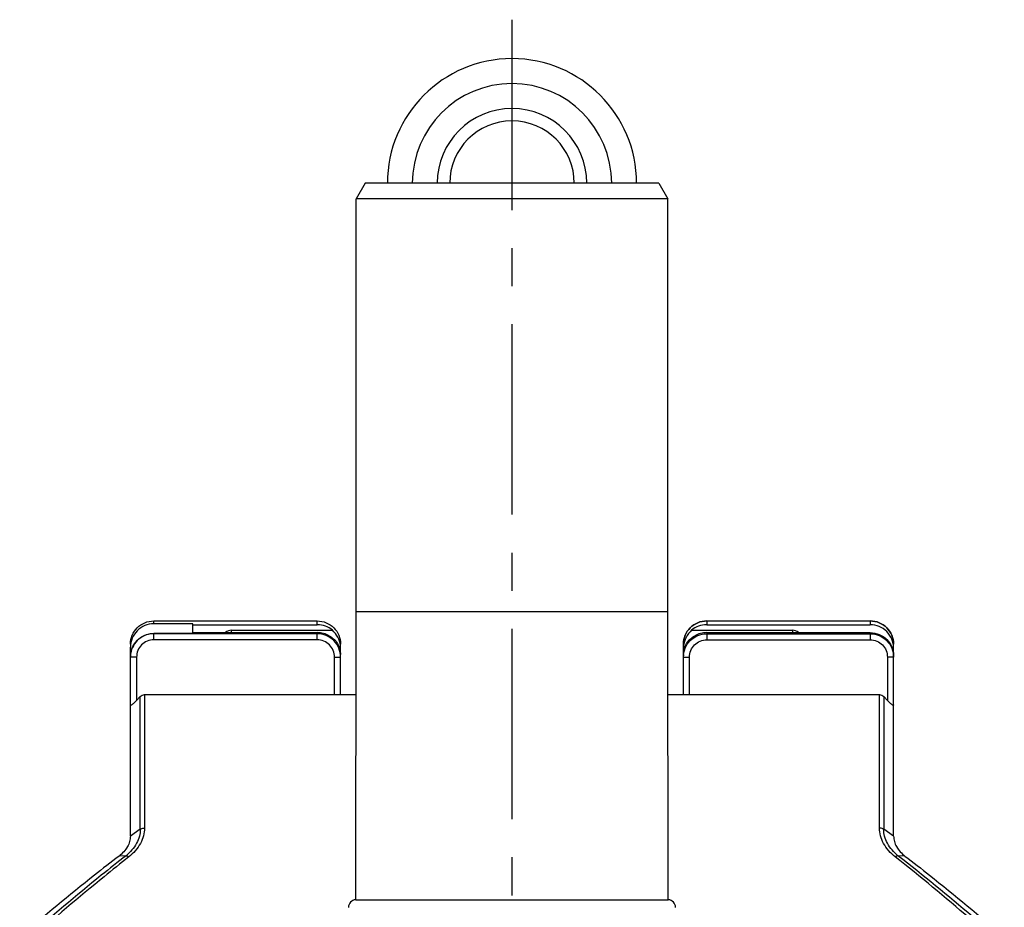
# Model space of a CAD drawing. Header units: millimetres. Extents: x 0 to 1000, y 0 to 1000.
# Tile 2 of 2: x 437 to 563, y 508 to 622. Entities that reach past the tile are written whole.
import ezdxf

# ---------------------------------------------------------------- set-up
doc = ezdxf.new("R2010")
doc.units = ezdxf.units.MM
doc.header["$LTSCALE"] = 65.185185
doc.linetypes.add('CENTER', pattern=[0.6, 0.375, -0.075, 0.075, -0.075])
for name, color, linetype in [('ACHSEN_S', 7, 'CONTINUOUS'), ('FASEN', 7, 'CONTINUOUS'), ('KOERPER', 7, 'CONTINUOUS'), ('KONST.EL_MIT_GEO', 7, 'CONTINUOUS'), ('KURVEN', 7, 'CONTINUOUS')]:
    doc.layers.add(name, color=color, linetype=linetype)

msp = doc.modelspace()

# ---------------------------------------------------------------- linework, layer by layer
at = {"layer": 'ACHSEN_S', "color": 40, "linetype": 'CENTER'}
msp.add_line((500, 621.69), (500, 374.65), dxfattribs=at)
at = {"layer": 'FASEN', "color": 7, "linetype": 'Continuous'}
for p, q in [((481.15, 600.69), (480, 598.69)), ((518.85, 600.69), (481.15, 600.69)), ((518.85, 600.69), (520, 598.69)), ((520, 598.69), (480, 598.69))]:
    msp.add_line(p, q, dxfattribs=at)
for points, knots in [([(451, 516.83), (451, 516.61), (450.93, 516.14), (450.53, 515.21), (449.97, 514.62), (449.54, 514.3)], [0, 0, 0, 0, 0.223809, 0.462135, 1, 1, 1, 1]), ([(549, 516.83), (549, 516.61), (549.07, 516.14), (549.47, 515.21), (550.03, 514.62), (550.46, 514.3)], [0, 0, 0, 0, 0.223809, 0.462134, 1, 1, 1, 1]), ([(449.54, 514.3), (448.48, 513.49), (444.17, 510.1), (439.94, 506.61), (436.79, 503.9)], [0, 0, 0, 0, 0.242583, 1, 1, 1, 1]), ([(550.46, 514.3), (551.52, 513.49), (555.83, 510.1), (560.06, 506.61), (563.21, 503.9)], [0, 0, 0, 0, 0.242588, 1, 1, 1, 1])]:
    msp.add_open_spline(points, degree=3, knots=knots, dxfattribs=at)
at = {"layer": 'KOERPER', "color": 7, "linetype": 'Continuous'}
for p, q in [((480, 545.69), (480, 598.69)), ((520, 545.69), (520, 598.69)), ((479.94, 508.69), (480, 545.69)), ((480, 545.69), (520, 545.69)), ((520.06, 508.69), (520, 545.69)), ((464, 542.98), (464, 543.29)), ((536, 543.29), (536, 542.98)), ((479.94, 508.69), (520.06, 508.69))]:
    msp.add_line(p, q, dxfattribs=at)
for centre, radius, start, end in [((464, 542.17), 1.12, 89.9621, 133.6968), ((536, 542.17), 1.12, 46.3032, 90.0379), ((480, 507.69), 1, 93.7028, 179), ((520, 507.69), 1, 1, 86.2972)]:
    msp.add_arc(centre, radius, start, end, dxfattribs=at)
at = {"layer": 'KONST.EL_MIT_GEO', "color": 7, "linetype": 'Continuous'}
for p, q in [((454, 544.11), (454, 544.49)), ((454, 544.49), (475, 544.49)), ((454, 544.48), (475, 544.48)), ((459, 544.11), (454, 544.11)), ((459, 542.87), (459, 544.11)), ((459, 544), (475, 544)), ((475, 544), (475, 544.49)), ((525, 544.49), (525, 544)), ((525, 544.49), (546, 544.49)), ((525, 544.48), (546, 544.48)), ((525, 544), (546, 544)), ((546, 544.49), (546, 544)), ((454, 542.07), (454, 542.87)), ((459, 542.87), (454, 542.87)), ((475, 542.85), (454, 542.85)), ((459, 542.98), (475, 542.98)), ((464, 543.29), (476.94, 543.29)), ((475, 542.07), (475, 542.98)), ((523.06, 543.29), (536, 543.29)), ((525, 542.98), (525, 542.07)), ((525, 542.98), (546, 542.98)), ((525, 542.85), (546, 542.85)), ((546, 542.98), (546, 542.07)), ((451, 516.83), (451, 541.13)), ((475, 542.07), (454, 542.07)), ((478, 535.03), (478, 541.51)), ((522, 535.03), (522, 541.51)), ((525, 542.07), (546, 542.07)), ((549, 516.83), (549, 541.51)), ((451.8, 539.84), (451.8, 534.28)), ((477.2, 535.03), (477.2, 539.84)), ((477.83, 541.07), (478, 541.07)), ((522, 541.07), (522.17, 541.07)), ((522.8, 535.03), (522.8, 539.84)), ((548.2, 539.84), (548.2, 534.28)), ((452.27, 534.78), (451.8, 534.28)), ((452.27, 517.73), (452.27, 534.78)), ((452.83, 535.03), (452.83, 517.89)), ((452.83, 535.03), (479.98, 535.03)), ((520.02, 535.03), (547.17, 535.03)), ((547.17, 517.89), (547.17, 535.03)), ((547.73, 534.78), (547.73, 517.73)), ((548.2, 534.28), (547.73, 534.78)), ((452.27, 517.73), (451, 516.83)), ((549, 516.83), (547.73, 517.73)), ((450.44, 514.34), (449.54, 514.3)), ((550.46, 514.3), (549.56, 514.34))]:
    msp.add_line(p, q, dxfattribs=at)
for centre, radius, start, end in [((475, 540.98), 3.02, 49.97, 90.0295), ((525, 540.98), 3.02, 89.9705, 130.03), ((454, 539.87), 2.98, 90.0032, 93.346), ((475, 539.96), 3.02, 59.3249, 90.0148), ((525, 539.96), 3.02, 89.9852, 120.6751), ((475.49, 541.01), 2.51, 4.2037, 7.5019), ((475.62, 541.02), 2.38, 2.6572, 4.1999), ((475.75, 541.03), 2.25, 1.1677, 2.6594), ((524.36, 541.02), 2.36, 175.4076, 178.7842), ((524.5, 541.01), 2.5, 173.6339, 175.4183), ((454.03, 539.83), 3.03, 176.6675, 179.9955), ((475.05, 540), 2.95, 0.0004, 3.3507), ((475.05, 541.02), 2.95, 0, 0.9888), ((524.95, 541.02), 2.95, 179.0112, 180), ((524.95, 540), 2.95, 176.6493, 179.9996)]:
    msp.add_arc(centre, radius, start, end, dxfattribs=at)
for points, knots in [([(451, 541.51), (451, 541.89), (451.16, 542.68), (451.83, 543.67), (452.82, 544.33), (453.61, 544.49), (454, 544.49)], [0, 0, 0, 0, 0.249463, 0.499239, 0.749462, 1, 1, 1, 1]), ([(451, 541.51), (451, 541.89), (451.16, 542.68), (451.83, 543.66), (452.82, 544.33), (453.61, 544.48), (454, 544.48)], [0, 0, 0, 0, 0.249007, 0.498597, 0.749009, 1, 1, 1, 1]), ([(454, 544.11), (453.61, 544.11), (452.82, 543.95), (451.83, 543.29), (451.16, 542.3), (451, 541.52), (451, 541.13)], [0, 0, 0, 0, 0.250991, 0.501403, 0.750993, 1, 1, 1, 1]), ([(475, 544.49), (475.39, 544.49), (476.18, 544.33), (477.17, 543.67), (477.84, 542.68), (478, 541.89), (478, 541.51)], [0, 0, 0, 0, 0.250538, 0.500761, 0.750537, 1, 1, 1, 1]), ([(475, 544.48), (475.39, 544.48), (476.18, 544.33), (477.17, 543.66), (477.84, 542.68), (478, 541.89), (478, 541.51)], [0, 0, 0, 0, 0.250991, 0.501403, 0.750993, 1, 1, 1, 1]), ([(525, 544.49), (524.61, 544.49), (523.82, 544.33), (522.83, 543.67), (522.16, 542.68), (522, 541.89), (522, 541.51)], [0, 0, 0, 0, 0.250538, 0.500761, 0.750537, 1, 1, 1, 1]), ([(522, 541.51), (522, 541.89), (522.16, 542.68), (522.83, 543.66), (523.82, 544.33), (524.61, 544.48), (525, 544.48)], [0, 0, 0, 0, 0.249007, 0.498597, 0.749009, 1, 1, 1, 1]), ([(549, 541.51), (549, 541.89), (548.84, 542.68), (548.17, 543.67), (547.18, 544.33), (546.39, 544.49), (546, 544.49)], [0, 0, 0, 0, 0.249463, 0.499239, 0.749462, 1, 1, 1, 1]), ([(546, 544.48), (546.39, 544.48), (547.18, 544.33), (548.17, 543.66), (548.84, 542.68), (549, 541.89), (549, 541.51)], [0, 0, 0, 0, 0.250991, 0.501403, 0.750993, 1, 1, 1, 1]), ([(549, 541.02), (549, 541.41), (548.84, 542.19), (548.17, 543.18), (547.18, 543.84), (546.39, 544), (546, 544)], [0, 0, 0, 0, 0.249007, 0.498597, 0.749009, 1, 1, 1, 1]), ([(451, 539.89), (451, 540.28), (451.16, 541.06), (451.83, 542.05), (452.82, 542.71), (453.61, 542.87), (454, 542.87)], [0, 0, 0, 0, 0.249007, 0.498597, 0.749009, 1, 1, 1, 1]), ([(453.83, 542.84), (453.46, 542.82), (452.74, 542.64), (451.83, 542.01), (451.2, 541.09), (451.03, 540.37), (451.01, 540.01)], [0, 0, 0, 0, 0.250017, 0.500008, 0.749995, 1, 1, 1, 1]), ([(478, 539.83), (478, 540.22), (477.84, 541.01), (477.18, 542.01), (476.18, 542.69), (475.39, 542.85), (475, 542.85)], [0, 0, 0, 0, 0.249996, 0.499997, 0.749999, 1, 1, 1, 1]), ([(476.54, 542.56), (476.74, 542.46), (477.14, 542.19), (477.62, 541.61), (477.91, 540.9), (477.98, 540.41), (477.99, 540.18)], [0, 0, 0, 0, 0.230965, 0.488899, 0.763014, 1, 1, 1, 1]), ([(477.98, 541.34), (477.93, 541.71), (477.68, 542.43), (477.21, 543.03), (476.94, 543.29)], [0, 0, 0, 0, 0.496188, 1, 1, 1, 1]), ([(522, 539.83), (522, 540.22), (522.16, 541.01), (522.82, 542.01), (523.82, 542.69), (524.61, 542.85), (525, 542.85)], [0, 0, 0, 0, 0.249996, 0.499997, 0.749999, 1, 1, 1, 1]), ([(523.06, 543.29), (522.78, 543.02), (522.3, 542.41), (522.06, 541.66), (522.01, 541.29)], [0, 0, 0, 0, 0.507324, 1, 1, 1, 1]), ([(522.01, 540.18), (522.02, 540.41), (522.09, 540.9), (522.38, 541.61), (522.86, 542.19), (523.26, 542.46), (523.46, 542.56)], [0, 0, 0, 0, 0.237007, 0.51109, 0.769015, 1, 1, 1, 1]), ([(546, 542.98), (546.39, 542.98), (547.18, 542.82), (548.17, 542.16), (548.84, 541.18), (549, 540.39), (549, 540)], [0, 0, 0, 0, 0.250991, 0.501403, 0.750993, 1, 1, 1, 1]), ([(546, 542.85), (546.39, 542.85), (547.18, 542.69), (548.18, 542.01), (548.84, 541.01), (549, 540.22), (549, 539.83)], [0, 0, 0, 0, 0.250001, 0.500003, 0.750004, 1, 1, 1, 1]), ([(454, 542.07), (453.71, 542.07), (453.13, 541.95), (452.4, 541.45), (451.91, 540.71), (451.8, 540.13), (451.8, 539.84)], [0, 0, 0, 0, 0.249971, 0.499962, 0.749975, 1, 1, 1, 1]), ([(477.2, 539.84), (477.2, 540.13), (477.09, 540.71), (476.6, 541.45), (475.87, 541.95), (475.29, 542.07), (475, 542.07)], [0, 0, 0, 0, 0.250025, 0.500038, 0.750029, 1, 1, 1, 1]), ([(522.8, 539.84), (522.8, 540.13), (522.91, 540.71), (523.4, 541.45), (524.13, 541.95), (524.71, 542.07), (525, 542.07)], [0, 0, 0, 0, 0.250025, 0.500038, 0.750029, 1, 1, 1, 1]), ([(546, 542.07), (546.29, 542.07), (546.87, 541.95), (547.6, 541.45), (548.09, 540.71), (548.2, 540.13), (548.2, 539.84)], [0, 0, 0, 0, 0.249971, 0.499962, 0.749975, 1, 1, 1, 1]), ([(451.21, 539.84), (451.16, 539.84), (451.09, 539.84), (451.03, 539.83), (451, 539.83)], [0, 0, 0, 0, 0.677398, 1, 1, 1, 1]), ([(451, 539.83), (451, 539.83), (451, 539.83), (451, 539.83), (451, 539.83)], [0, 0, 0, 0, 0.718735, 1, 1, 1, 1]), ([(451.8, 539.84), (451.74, 539.84), (451.55, 539.84), (451.35, 539.84), (451.21, 539.84)], [0, 0, 0, 0, 0.279574, 1, 1, 1, 1]), ([(477.2, 539.84), (477.3, 539.84), (477.45, 539.84), (477.64, 539.84), (477.76, 539.84), (477.86, 539.84), (477.92, 539.84), (477.96, 539.83), (477.98, 539.83), (477.99, 539.83), (478, 539.83), (478, 539.83)], [0, 0, 0, 0, 0.382504, 0.555264, 0.706681, 0.831028, 0.923425, 0.956514, 0.980381, 0.994876, 1, 1, 1, 1]), ([(522, 539.83), (522, 539.83), (522.01, 539.83), (522.02, 539.83), (522.04, 539.83), (522.08, 539.84), (522.14, 539.84), (522.24, 539.84), (522.36, 539.84), (522.55, 539.84), (522.7, 539.84), (522.8, 539.84)], [0, 0, 0, 0, 0.005124, 0.019619, 0.043486, 0.076575, 0.168972, 0.293319, 0.444736, 0.617496, 1, 1, 1, 1]), ([(549, 539.83), (549, 539.83), (548.99, 539.83), (548.98, 539.83), (548.96, 539.83), (548.92, 539.84), (548.86, 539.84), (548.76, 539.84), (548.64, 539.84), (548.45, 539.84), (548.3, 539.84), (548.2, 539.84)], [0, 0, 0, 0, 0.005124, 0.019619, 0.043486, 0.076575, 0.168972, 0.293319, 0.444736, 0.617496, 1, 1, 1, 1]), ([(452.27, 534.78), (452.34, 534.85), (452.51, 534.98), (452.73, 535.03), (452.83, 535.03)], [0, 0, 0, 0, 0.500165, 1, 1, 1, 1]), ([(547.17, 535.03), (547.27, 535.03), (547.49, 534.98), (547.66, 534.85), (547.73, 534.78)], [0, 0, 0, 0, 0.499836, 1, 1, 1, 1]), ([(451.8, 534.28), (451.76, 534.23), (451.67, 534.15), (451.55, 534.02), (451.42, 533.9), (451.3, 533.8), (451.18, 533.72), (451.1, 533.67), (451.03, 533.66), (451, 533.68), (451, 533.7), (451, 533.71)], [0, 0, 0, 0, 0.173244, 0.344395, 0.509882, 0.664125, 0.797871, 0.897908, 0.955129, 0.975417, 1, 1, 1, 1]), ([(549, 533.71), (549, 533.7), (549, 533.68), (548.97, 533.66), (548.9, 533.67), (548.82, 533.72), (548.7, 533.8), (548.58, 533.9), (548.45, 534.02), (548.33, 534.15), (548.24, 534.23), (548.2, 534.28)], [0, 0, 0, 0, 0.024583, 0.044872, 0.102088, 0.202115, 0.335851, 0.490094, 0.655587, 0.82675, 1, 1, 1, 1]), ([(452.27, 517.73), (452.27, 517.43), (452.19, 516.8), (451.69, 515.57), (450.99, 514.78), (450.44, 514.34)], [0, 0, 0, 0, 0.22948, 0.470319, 1, 1, 1, 1]), ([(452.83, 517.89), (452.83, 517.55), (452.72, 516.87), (452.17, 515.52), (451.39, 514.66), (450.79, 514.18)], [0, 0, 0, 0, 0.230054, 0.471339, 1, 1, 1, 1]), ([(452.27, 517.73), (452.3, 517.76), (452.48, 517.84), (452.68, 517.89), (452.83, 517.89)], [0, 0, 0, 0, 0.228725, 1, 1, 1, 1]), ([(549.21, 514.19), (548.61, 514.66), (547.83, 515.52), (547.28, 516.87), (547.17, 517.55), (547.17, 517.89)], [0, 0, 0, 0, 0.528664, 0.769939, 1, 1, 1, 1]), ([(547.73, 517.73), (547.7, 517.76), (547.52, 517.84), (547.32, 517.89), (547.17, 517.89)], [0, 0, 0, 0, 0.229234, 1, 1, 1, 1]), ([(549.56, 514.34), (549.01, 514.78), (548.31, 515.57), (547.81, 516.8), (547.73, 517.43), (547.73, 517.73)], [0, 0, 0, 0, 0.529688, 0.770516, 1, 1, 1, 1]), ([(450.44, 514.34), (449.37, 513.51), (445.06, 510.07), (440.83, 506.51), (437.68, 503.76)], [0, 0, 0, 0, 0.244548, 1, 1, 1, 1]), ([(450.79, 514.18), (449.73, 513.34), (445.43, 509.88), (441.21, 506.3), (438.08, 503.54)], [0, 0, 0, 0, 0.244531, 1, 1, 1, 1]), ([(450.44, 514.34), (450.46, 514.34), (450.53, 514.32), (450.65, 514.28), (450.74, 514.22), (450.79, 514.18)], [0, 0, 0, 0, 0.176576, 0.550096, 1, 1, 1, 1]), ([(549.56, 514.34), (549.54, 514.34), (549.47, 514.32), (549.35, 514.28), (549.26, 514.22), (549.21, 514.19)], [0, 0, 0, 0, 0.177933, 0.550846, 1, 1, 1, 1]), ([(561.93, 503.54), (560.87, 504.47), (556.7, 508.1), (552.44, 511.63), (549.21, 514.19)], [0, 0, 0, 0, 0.255227, 1, 1, 1, 1]), ([(562.32, 503.76), (561.25, 504.69), (557.07, 508.3), (552.8, 511.8), (549.56, 514.34)], [0, 0, 0, 0, 0.255208, 1, 1, 1, 1])]:
    msp.add_open_spline(points, degree=3, knots=knots, dxfattribs=at)
at = {"layer": 'KURVEN', "color": 40, "linetype": 'Continuous'}
msp.add_line((500, 616.69), (500, 600.69), dxfattribs=at)
for radius, start in [(16, 0), (12.8, 0), (9.6, 0.0001), (8, 0.0001)]:
    msp.add_arc((500, 600.69), radius, start, 180, dxfattribs=at)

doc.saveas('drawing.dxf')
